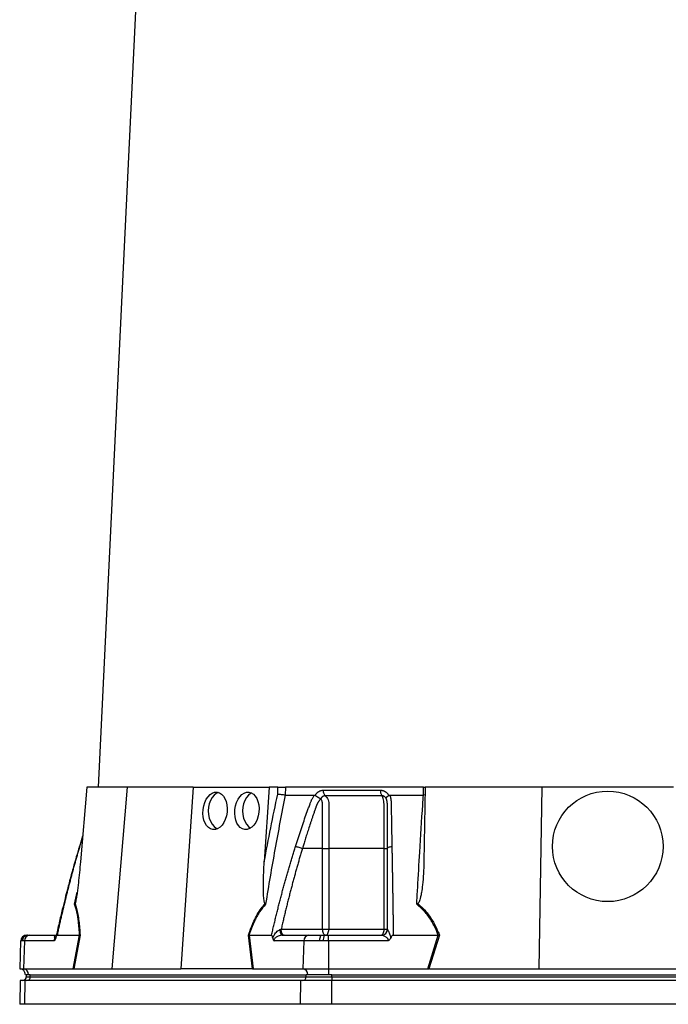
# Model space of a CAD drawing. Extents: x 81 to 677, y -2 to 1879.
# Tile 4 of 8: x 81 to 410, y 440 to 938. Entities that reach past the tile are written whole.
import ezdxf

# ---------------------------------------------------------------- set-up
doc = ezdxf.new("R2010")
doc.units = 0
doc.layers.get('0').update_dxf_attribs({"linetype": 'CONTINUOUS'})

msp = doc.modelspace()

# ---------------------------------------------------------------- linework, layer by layer
at = {"color": 7, "linetype": 'CONTINUOUS'}
for p, q in [((156.4, 1282.9), (121.13, 549.52)), ((115.31, 549.52), (112.11, 511.72)), ((135.79, 549.52), (115.31, 549.52)), ((135.79, 549.52), (128.02, 457.52)), ((169.13, 549.52), (135.79, 549.52)), ((169.13, 549.52), (162.97, 457.52)), ((169.13, 549.52), (207.73, 549.52)), ((207.73, 549.52), (205.2, 511.72)), ((212.09, 549.52), (207.73, 549.52)), ((211.99, 545.97), (212.09, 549.52)), ((215.9, 549.52), (215.8, 545.52)), ((285.83, 549.52), (215.9, 549.52)), ((285.8, 545.52), (285.83, 549.52)), ((285.83, 549.52), (286.54, 549.52)), ((286.71, 549.52), (286.05, 511.72)), ((345.8, 549.52), (286.71, 549.52)), ((345.8, 549.52), (344.19, 457.52)), ((412.48, 549.52), (345.8, 549.52)), ((231.04, 545.38), (231.12, 545.52)), ((268.21, 545.52), (268.28, 545.38)), ((286.65, 545.57), (285.8, 545.52)), ((113.21, 524.65), (111.56, 519.38)), ((113.17, 524.19), (111.7, 519.48)), ((111.58, 519.37), (111.7, 519.48)), ((234.75, 518.52), (224.53, 518.52)), ((234.75, 477.52), (234.75, 518.52)), ((237.91, 518.52), (237.91, 477.52)), ((265.88, 477.52), (265.88, 518.52)), ((109.14, 490.28), (110.49, 496.41)), ((84.83, 474.52), (85.09, 474.52)), ((85.09, 474.52), (85.5, 474.52)), ((85.5, 474.52), (86.36, 474.52)), ((86.36, 474.52), (99.83, 474.52)), ((100.28, 474.52), (111.67, 474.52)), ((108.49, 457.52), (111.68, 474.52)), ((111.93, 474.54), (108.73, 457.52)), ((111.68, 474.52), (111.67, 474.52)), ((199.3, 457.52), (197.14, 474.54)), ((197.48, 474.52), (197.47, 474.52)), ((197.47, 474.52), (199.63, 457.52)), ((197.48, 474.52), (208.87, 474.52)), ((213.74, 477.52), (234.75, 477.52)), ((214.34, 474.52), (227.81, 474.52)), ((227.81, 474.52), (234.22, 474.52)), ((234.22, 474.52), (235.65, 474.52)), ((234.75, 477.52), (237.91, 477.52)), ((235.65, 474.52), (237.69, 474.52)), ((237.69, 474.52), (264.62, 474.52)), ((237.91, 477.52), (265.88, 477.52)), ((265.88, 477.52), (267.54, 477.52)), ((270.54, 474.52), (293.33, 474.52)), ((288, 457.52), (293.34, 474.52)), ((293.92, 474.54), (288.57, 457.52)), ((293.34, 474.52), (293.33, 474.52)), ((81.83, 471.62), (81.34, 457.52)), ((82.17, 471.62), (81.83, 471.62)), ((82.68, 471.62), (82.17, 471.62)), ((83.76, 471.62), (82.68, 471.62)), ((83.76, 471.62), (83.34, 457.52)), ((98.79, 471.62), (83.76, 471.62)), ((225.21, 471.62), (210.18, 471.62)), ((225.21, 471.62), (224.79, 457.52)), ((233.31, 471.62), (225.21, 471.62)), ((235.11, 471.62), (233.31, 471.62)), ((237.69, 471.62), (235.11, 471.62)), ((267.75, 471.62), (237.69, 471.62)), ((237.69, 471.62), (237.69, 457.52)), ((81.34, 457.52), (83.34, 457.52)), ((83.34, 457.52), (108.49, 457.52)), ((85.84, 454.52), (84.24, 454.52)), ((84.7, 454.52), (84.7, 453.52)), ((86.71, 454.52), (85.84, 454.52)), ((86.71, 454.52), (226.43, 454.52)), ((86.71, 453.52), (86.71, 454.52)), ((108.49, 457.52), (108.73, 457.52)), ((108.84, 457.52), (128.02, 457.52)), ((128.02, 457.52), (162.97, 457.52)), ((199.1, 457.52), (162.97, 457.52)), ((199.3, 457.52), (199.63, 457.52)), ((199.63, 457.52), (224.79, 457.52)), ((224.79, 457.52), (237.69, 457.52)), ((227.29, 454.52), (226.43, 454.52)), ((226.43, 453.52), (226.43, 454.52)), ((237.69, 454.52), (227.29, 454.52)), ((237.69, 457.52), (288, 457.52)), ((237.69, 457.52), (237.69, 454.52)), ((239.42, 454.52), (237.69, 454.52)), ((239.42, 454.52), (518.86, 454.52)), ((239.42, 453.52), (239.42, 454.52)), ((288, 457.52), (288.57, 457.52)), ((288.88, 457.52), (344.19, 457.52)), ((344.19, 457.52), (414.09, 457.52)), ((81.65, 451.52), (81.44, 439.51)), ((84.07, 451.52), (81.65, 451.52)), ((83.89, 439.52), (84.07, 451.52)), ((223.79, 451.52), (84.07, 451.52)), ((84.7, 453.52), (86.71, 453.52)), ((86.71, 453.52), (226.43, 453.52)), ((223.6, 439.52), (223.79, 451.52)), ((239.42, 451.52), (223.79, 451.52)), ((226.43, 453.52), (239.42, 453.52)), ((239.42, 453.52), (518.86, 453.52)), ((239.42, 453.52), (239.42, 451.52)), ((518.86, 451.52), (239.42, 451.52)), ((239.42, 439.52), (239.42, 451.52)), ((223.6, 439.52), (83.89, 439.52)), ((518.86, 439.52), (239.42, 439.52))]:
    msp.add_line(p, q, dxfattribs=at)
at = {"color": 7, "linetype": 'CONTINUOUS', "flags": 128}
for points in [[(182.1, 546.82), (180.9, 546.3), (179.76, 545.42), (178.76, 544.24), (177.94, 542.8), (177.33, 541.15), (176.95, 539.37), (176.83, 537.52), (176.95, 535.66), (177.33, 533.88), (177.94, 532.24), (178.76, 530.8), (179.76, 529.62), (180.9, 528.74), (181.49, 528.44)], [(198.81, 546.58), (198.27, 546.3), (197.13, 545.42), (196.13, 544.24), (195.31, 542.8), (194.7, 541.15), (194.32, 539.37), (194.19, 537.52), (194.32, 535.66), (194.7, 533.88), (195.31, 532.24), (196.13, 530.8), (197.13, 529.62), (198.22, 528.77)], [(214.34, 474.52), (214.14, 474.57), (213.94, 474.74), (213.76, 475), (213.59, 475.35), (213.46, 475.79), (213.36, 476.29), (213.29, 476.83), (213.26, 477.4)], [(233.31, 471.62), (233.34, 472.19), (233.39, 472.74), (233.48, 473.24), (233.59, 473.68), (233.73, 474.03), (233.88, 474.3), (234.05, 474.46), (234.22, 474.52)], [(236.25, 474.52), (235.96, 474.58), (235.68, 474.75), (235.42, 475.02), (235.19, 475.4), (235, 475.85), (234.86, 476.37), (234.78, 476.93), (234.75, 477.52)], [(236.25, 474.52), (236.57, 474.58), (236.88, 474.75), (237.17, 475.02), (237.42, 475.4), (237.63, 475.85), (237.78, 476.37), (237.88, 476.93), (237.91, 477.52)], [(264.54, 474.52), (264.8, 474.58), (265.05, 474.75), (265.28, 475.02), (265.49, 475.4), (265.65, 475.85), (265.78, 476.37), (265.85, 476.93), (265.88, 477.52)]]:
    msp.add_lwpolyline(points, dxfattribs=at)
at = {"color": 7, "linetype": 'CONTINUOUS'}
msp.add_circle((379.14, 519.52), 28, dxfattribs=at)
for centre, radius, start, end in [((84.83, 471.52), 3, 90, 178), ((85.13, 471.56), 2.96, 90.6437, 178.6919), ((85.59, 471.61), 2.91, 91.6996, 179.7571), ((86.57, 471.72), 2.8, 94.2189, 182.0103), ((228.02, 471.72), 2.8, 94.2192, 182.0097), ((239.52, 472.3), 4.46, 150.2421, 188.7866), ((264.6, 477.5), 2.98, 270.3284, 358.0286), ((81.24, 454.52), 3, 0, 88), ((83.01, 454.7), 2.84, 356.3899, 83.4219), ((224.46, 454.7), 2.84, 356.3899, 83.4223), ((82.7, 453.52), 2, 270, 0), ((84.83, 453.39), 1.88, 274.4008, 3.8116), ((224.55, 453.39), 1.88, 274.4011, 3.8114)]:
    msp.add_arc(centre, radius, start, end, dxfattribs=at)
for centre in [(180.27, 537.52), (196.39, 537.52)]:
    msp.add_ellipse(centre, major_axis=(1.04, 9.48), ratio=0.640333, dxfattribs=at)
for centre, major_axis, ratio, start_param, end_param in [((108.07, 454.52), (5.92, 0.52), 0.499165, 1.397246, 1.415452), ((199.87, 454.52), (11.1, -0.22), 0.269565, 1.627237, 1.645443), ((287.34, 454.52), (17.02, 0.28), 0.175535, 1.477584, 1.49579)]:
    msp.add_ellipse(centre, major_axis=major_axis, ratio=ratio, start_param=start_param, end_param=end_param, dxfattribs=at)
for points, knots in [([(212.09, 549.52), (212.35, 549.52), (212.65, 549.52), (213.3, 549.52), (213.64, 549.52), (214.16, 549.52), (214.33, 549.52), (214.67, 549.52), (214.84, 549.52), (215.33, 549.52), (215.63, 549.52), (215.9, 549.52)], [0, 0, 0, 0, 0.25, 0.25, 0.5, 0.5, 0.625, 0.625, 0.75, 0.75, 1, 1, 1, 1]), ([(215.82, 545.52), (213.99, 536.37), (212.25, 527.19), (208.94, 508.77), (207.36, 499.54), (205.85, 490.28)], [0, 0, 0, 0, 0.5, 0.5, 1, 1, 1, 1]), ([(215.8, 545.52), (215.52, 545.53), (214.96, 545.56), (213.94, 545.66), (212.91, 545.8), (212.28, 545.91), (212, 545.97), (211.99, 545.97)], [0, 0, 0, 0, 0.243074, 0.486111, 0.730218, 0.994532, 1, 1, 1, 1]), ([(221.01, 519.48), (221.22, 520.17), (221.66, 521.54), (222.32, 523.59), (222.99, 525.63), (223.66, 527.65), (224.54, 530.27), (225.64, 533.47), (226.76, 536.62), (227.68, 539.13), (228.22, 540.62), (228.62, 541.68), (228.86, 542.29), (229.08, 542.8), (229.31, 543.31), (229.58, 543.83), (229.9, 544.4), (230.24, 544.97), (230.49, 545.33), (230.62, 545.52)], [0, 0, 0, 0, 0.0777766, 0.1551997, 0.2322716, 0.3089948, 0.3853718, 0.5305262, 0.6744738, 0.7474235, 0.8196146, 0.8463831, 0.8697605, 0.889755, 0.9063828, 0.929523, 0.9527995, 0.9762724, 1, 1, 1, 1]), ([(230.62, 545.52), (230.65, 545.52), (230.71, 545.52), (230.8, 545.5), (230.89, 545.47), (230.97, 545.43), (231.02, 545.4), (231.04, 545.38)], [0, 0, 0, 0, 0.212576, 0.416535, 0.614103, 0.807726, 1, 1, 1, 1]), ([(231.04, 545.38), (231.08, 545.35), (231.16, 545.3), (231.28, 545.21), (231.4, 545.12), (231.53, 545.04), (231.65, 544.95), (231.77, 544.87), (231.89, 544.79), (232.01, 544.72), (232.19, 544.6), (232.43, 544.45), (232.72, 544.28), (232.98, 544.14), (233.2, 544.02), (233.38, 543.92), (233.54, 543.83), (233.65, 543.75), (233.74, 543.69), (233.78, 543.64), (233.8, 543.62)], [0, 0, 0, 0, 0.048652, 0.096489, 0.14339, 0.189242, 0.233941, 0.277392, 0.319512, 0.360225, 0.399465, 0.506174, 0.603082, 0.689684, 0.765815, 0.831582, 0.887296, 0.933441, 0.970686, 1, 1, 1, 1]), ([(231.12, 545.52), (231.15, 545.59), (231.23, 545.72), (231.36, 545.91), (231.49, 546.1), (231.62, 546.27), (231.77, 546.44), (231.91, 546.6), (232.07, 546.75), (232.23, 546.9), (232.39, 547.04), (232.56, 547.17), (232.74, 547.29), (232.92, 547.4), (233.17, 547.54), (233.48, 547.68), (233.86, 547.82), (234.25, 547.92), (234.64, 547.98), (234.91, 547.99), (235.04, 547.99)], [0, 0, 0, 0, 0.044249, 0.088103, 0.131644, 0.174954, 0.21812, 0.261226, 0.304357, 0.347601, 0.391041, 0.434763, 0.478847, 0.523375, 0.568424, 0.654803, 0.740537, 0.826241, 0.912528, 1, 1, 1, 1]), ([(236.05, 545.13), (236, 545.13), (235.9, 545.13), (235.76, 545.12), (235.61, 545.1), (235.47, 545.07), (235.33, 545.03), (235.19, 544.98), (235.05, 544.92), (234.85, 544.82), (234.6, 544.65), (234.34, 544.42), (234.14, 544.18), (233.99, 543.96), (233.89, 543.78), (233.84, 543.66), (233.82, 543.61)], [0, 0, 0, 0, 0.053313, 0.106595, 0.159871, 0.213166, 0.266505, 0.319913, 0.373415, 0.427036, 0.56447, 0.685213, 0.789238, 0.876442, 0.946711, 1, 1, 1, 1]), ([(235.04, 547.99), (235.04, 547.71), (235.05, 547.41), (235.14, 546.83), (235.21, 546.54), (235.39, 546.02), (235.51, 545.78), (235.76, 545.39), (235.9, 545.24), (236.05, 545.13)], [0, 0, 0, 0, 0.25, 0.25, 0.5, 0.5, 0.75, 0.75, 1, 1, 1, 1]), ([(264.83, 545.13), (263.67, 545.13), (261.21, 545.13), (257.68, 545.13), (253.97, 545.13), (251.47, 545.13), (248.87, 545.13), (246.39, 545.13), (242.79, 545.13), (239.42, 545.13), (237.12, 545.13), (236.05, 545.13)], [0.7589111, 0.7589111, 0.7589111, 0.7589111, 0.7820302, 0.8131687, 0.8443073, 0.8754458, 0.8754458, 0.9065844, 0.9377229, 0.9688615, 0.9919807, 0.9919807, 0.9919807, 0.9919807]), ([(236.05, 545.13), (236.18, 545.03), (236.61, 544.71), (237.23, 543.87), (237.76, 542.49), (237.93, 540.97), (237.88, 538.5), (237.91, 536.19), (237.91, 534.23), (237.91, 533.74), (237.91, 529.66), (237.91, 524.61), (237.91, 519.58), (237.91, 518.52)], [0, 0, 0, 0, 0.023775, 0.080088, 0.137232, 0.194942, 0.243597, 0.404386, 0.444584, 0.454632, 0.457145, 0.885499, 1, 1, 1, 1]), ([(264.02, 547.99), (264.1, 547.99), (264.24, 547.99), (264.46, 547.97), (264.67, 547.95), (264.88, 547.91), (265.09, 547.87), (265.29, 547.82), (265.5, 547.75), (265.7, 547.68), (265.9, 547.6), (266.16, 547.48), (266.46, 547.31), (266.81, 547.08), (267.14, 546.82), (267.44, 546.54), (267.72, 546.22), (267.98, 545.89), (268.13, 545.64), (268.21, 545.52)], [0, 0, 0, 0, 0.043919, 0.087472, 0.13073, 0.173768, 0.216664, 0.259492, 0.30233, 0.345255, 0.388344, 0.431671, 0.51489, 0.596546, 0.677156, 0.757259, 0.837405, 0.91814, 1, 1, 1, 1]), ([(264.02, 547.99), (264.02, 547.71), (264.03, 547.41), (264.1, 546.83), (264.15, 546.54), (264.3, 546.02), (264.39, 545.78), (264.6, 545.39), (264.71, 545.24), (264.83, 545.13)], [0, 0, 0, 0, 0.25, 0.25, 0.5, 0.5, 0.75, 0.75, 1, 1, 1, 1]), ([(267.04, 543.61), (267.03, 543.65), (266.99, 543.73), (266.93, 543.86), (266.84, 544.01), (266.73, 544.17), (266.59, 544.35), (266.41, 544.53), (266.2, 544.7), (265.96, 544.86), (265.69, 544.99), (265.41, 545.07), (265.12, 545.13), (264.92, 545.13), (264.83, 545.13)], [0, 0, 0, 0, 0.038504, 0.086514, 0.144034, 0.211029, 0.287449, 0.37325, 0.468405, 0.572922, 0.680036, 0.786786, 0.893373, 1, 1, 1, 1]), ([(265.88, 518.52), (265.88, 520.52), (265.88, 526.02), (265.88, 531.54), (265.88, 536.54), (265.86, 538.5), (265.89, 540.97), (265.78, 542.49), (265.47, 543.87), (265.11, 544.71), (264.89, 545.03), (264.83, 545.13)], [0, 0, 0, 0, 0.215903, 0.59376, 0.595614, 0.756403, 0.805057, 0.862766, 0.91991, 0.976223, 1, 1, 1, 1]), ([(267.04, 543.62), (267.04, 543.63), (267.03, 543.66), (267.02, 543.7), (267, 543.74), (267, 543.79), (266.99, 543.83), (266.99, 543.89), (266.99, 543.95), (267.01, 544.01), (267.03, 544.09), (267.06, 544.17), (267.11, 544.26), (267.17, 544.36), (267.25, 544.47), (267.35, 544.59), (267.48, 544.73), (267.63, 544.89), (267.82, 545.05), (268.04, 545.22), (268.2, 545.33), (268.28, 545.38)], [0, 0, 0, 0, 0.017248, 0.037456, 0.060913, 0.087838, 0.118407, 0.152763, 0.191026, 0.233291, 0.279627, 0.330072, 0.384627, 0.443251, 0.505852, 0.572276, 0.648655, 0.730209, 0.816408, 0.906598, 1, 1, 1, 1]), ([(268.28, 545.38), (268.31, 545.4), (268.35, 545.43), (268.43, 545.46), (268.5, 545.49), (268.58, 545.51), (268.67, 545.52), (268.73, 545.52), (268.75, 545.52)], [0, 0, 0, 0, 0.160202, 0.321039, 0.484027, 0.650625, 0.822199, 1, 1, 1, 1]), ([(268.75, 545.52), (268.79, 545.41), (268.86, 545.21), (268.96, 544.89), (269.05, 544.58), (269.12, 544.26), (269.19, 543.94), (269.25, 543.61), (269.3, 543.29), (269.35, 542.96), (269.39, 542.54), (269.42, 541.96), (269.44, 541.1), (269.46, 540.05), (269.48, 538.84), (269.52, 536.82), (269.57, 534), (269.63, 530.4), (269.7, 526.78), (269.76, 523.15), (269.81, 520.7), (269.83, 519.48)], [0, 0, 0, 0, 0.013423, 0.026738, 0.039956, 0.053088, 0.066144, 0.079134, 0.09207, 0.104963, 0.117824, 0.141662, 0.172831, 0.217057, 0.263491, 0.312127, 0.449156, 0.58733, 0.723761, 0.861313, 1, 1, 1, 1]), ([(282.42, 490.28), (282.58, 493.03), (283.06, 501.84), (284.05, 518.66), (285.04, 534.3), (285.67, 543.89), (285.78, 545.52)], [0, 0, 0, 0, 0.148834, 0.476021, 0.911201, 1, 1, 1, 1]), ([(233.68, 543.49), (233.61, 543.42), (233.49, 543.28), (233.3, 543.06), (233.13, 542.85), (232.96, 542.63), (232.8, 542.41), (232.65, 542.19), (232.51, 541.97), (232.38, 541.75), (232.25, 541.54), (232.14, 541.33), (232.03, 541.12), (231.93, 540.91), (231.82, 540.67), (231.71, 540.38), (231.57, 540.04), (231.45, 539.71), (231.34, 539.38), (231.25, 539.1), (231.17, 538.85), (231.09, 538.62), (230.98, 538.31), (230.84, 537.93), (230.55, 537.09), (230.12, 535.85), (229.57, 534.25), (229.05, 532.71), (228.39, 530.72), (227.6, 528.33), (226.71, 525.59), (225.91, 523.06), (225.2, 520.72), (224.75, 519.23), (224.53, 518.52)], [0, 0, 0, 0, 0.010662, 0.021198, 0.031594, 0.041839, 0.051919, 0.061821, 0.071533, 0.08104, 0.09033, 0.099392, 0.108213, 0.116783, 0.125091, 0.138719, 0.152205, 0.165558, 0.178786, 0.1919, 0.198167, 0.207477, 0.219813, 0.235151, 0.25346, 0.319418, 0.382864, 0.443812, 0.502275, 0.618272, 0.726011, 0.825493, 0.916782, 1, 1, 1, 1]), ([(234.75, 518.52), (234.75, 519.85), (234.75, 523.83), (234.74, 529.99), (234.76, 535.67), (234.73, 539.12), (234.77, 540.67), (234.69, 541.67), (234.48, 542.45), (234.2, 543.06), (233.93, 543.31), (233.82, 543.41)], [0, 0, 0, 0, 0.1569969, 0.4709894, 0.7294717, 0.8290635, 0.878739, 0.9133426, 0.9470994, 0.9786969, 1, 1, 1, 1]), ([(267.54, 518.52), (267.54, 519.74), (267.54, 522.38), (267.54, 526.61), (267.54, 530.1), (267.54, 532.7), (267.54, 534.24), (267.54, 535.84), (267.54, 537.11), (267.54, 538.02), (267.54, 538.55), (267.54, 539.09), (267.54, 539.62), (267.54, 540.16), (267.54, 540.59), (267.54, 540.92), (267.53, 541.14), (267.52, 541.38), (267.49, 541.62), (267.47, 541.88), (267.43, 542.14), (267.38, 542.4), (267.33, 542.67), (267.26, 542.95), (267.18, 543.22), (267.12, 543.4), (267.09, 543.49)], [0, 0, 0, 0, 0.143085, 0.308796, 0.497427, 0.555835, 0.616742, 0.680167, 0.746121, 0.767405, 0.788723, 0.810074, 0.831456, 0.852865, 0.874301, 0.883002, 0.892336, 0.902282, 0.912815, 0.923904, 0.935514, 0.947608, 0.960145, 0.973084, 0.986383, 1, 1, 1, 1]), ([(111.56, 519.37), (111.04, 517.64), (110.11, 514.51), (108.9, 510.28), (107.99, 507.05), (107.36, 504.74), (106.85, 502.86), (106.24, 500.61), (105.38, 497.33), (104.23, 492.82), (102.83, 487.18), (101.27, 480.64), (100.22, 475.96), (99.68, 473.56)], [0, 0, 0, 0, 0.1149719, 0.2080154, 0.2791557, 0.3284029, 0.3598549, 0.4026114, 0.476354, 0.5745728, 0.6972703, 0.8444389, 1, 1, 1, 1]), ([(111.7, 519.48), (111.5, 518.81), (111.1, 517.47), (110.51, 515.44), (109.93, 513.41), (109.35, 511.36), (108.78, 509.29), (108.21, 507.22), (107.65, 505.13), (107.09, 503.03), (106.54, 500.91), (105.99, 498.79), (105.45, 496.65), (104.91, 494.49), (104.38, 492.32), (103.85, 490.14), (103.32, 487.95), (102.8, 485.74), (102.29, 483.52), (101.78, 481.29), (101.27, 479.05), (100.77, 476.79), (100.44, 475.28), (100.28, 474.52)], [0, 0, 0, 0, 0.0453363, 0.0908939, 0.1366742, 0.1826782, 0.2289071, 0.2753619, 0.3220437, 0.3689537, 0.4160929, 0.4634623, 0.5110629, 0.5588958, 0.6069619, 0.6552622, 0.7037976, 0.7525692, 0.8015777, 0.8508242, 0.9003095, 0.9500345, 1, 1, 1, 1]), ([(208.87, 474.52), (209.07, 475.36), (209.45, 477.02), (210.05, 479.52), (210.64, 482), (211.24, 484.46), (211.85, 486.91), (212.47, 489.34), (213.09, 491.75), (213.71, 494.15), (214.34, 496.53), (214.98, 498.9), (215.63, 501.25), (216.28, 503.58), (216.93, 505.9), (217.6, 508.2), (218.26, 510.49), (218.94, 512.76), (219.62, 515.01), (220.31, 517.25), (220.77, 518.74), (221.01, 519.48)], [0, 0, 0, 0, 0.055211, 0.110128, 0.164753, 0.219086, 0.273129, 0.326884, 0.38035, 0.43353, 0.486425, 0.539036, 0.591365, 0.643413, 0.695181, 0.746671, 0.797884, 0.848822, 0.899487, 0.949879, 1, 1, 1, 1]), ([(221.01, 519.48), (221.22, 519.45), (221.47, 519.41), (222.05, 519.29), (222.37, 519.22), (223.03, 519.04), (223.36, 518.94), (223.99, 518.73), (224.28, 518.62), (224.53, 518.52)], [0, 0, 0, 0, 0.25, 0.25, 0.5, 0.5, 0.75, 0.75, 1, 1, 1, 1]), ([(267.54, 518.52), (267.54, 518.62), (267.59, 518.73), (267.81, 518.94), (267.97, 519.04), (268.4, 519.22), (268.66, 519.29), (269.22, 519.41), (269.53, 519.45), (269.83, 519.48)], [0, 0, 0, 0, 0.25, 0.25, 0.5, 0.5, 0.75, 0.75, 1, 1, 1, 1]), ([(269.83, 519.48), (269.84, 518.81), (269.86, 517.47), (269.9, 515.44), (269.93, 513.41), (269.97, 511.36), (270, 509.29), (270.04, 507.22), (270.07, 505.13), (270.11, 503.03), (270.14, 500.91), (270.18, 498.79), (270.21, 496.65), (270.25, 494.49), (270.28, 492.32), (270.31, 490.14), (270.35, 487.95), (270.38, 485.74), (270.41, 483.52), (270.45, 481.29), (270.48, 479.05), (270.51, 476.79), (270.53, 475.28), (270.54, 474.52)], [0, 0, 0, 0, 0.045336, 0.090894, 0.136674, 0.182678, 0.228907, 0.275362, 0.322044, 0.368954, 0.416093, 0.463462, 0.511063, 0.558896, 0.606962, 0.655262, 0.703798, 0.752569, 0.801578, 0.850824, 0.900309, 0.950034, 1, 1, 1, 1]), ([(224.53, 518.52), (224.32, 517.81), (223.89, 516.38), (223.25, 514.23), (222.62, 512.07), (222, 509.88), (221.38, 507.68), (220.76, 505.47), (220.15, 503.23), (219.54, 500.98), (218.94, 498.71), (218.35, 496.42), (217.75, 494.12), (217.16, 491.8), (216.58, 489.46), (216, 487.11), (215.43, 484.73), (214.86, 482.34), (214.3, 479.94), (213.92, 478.33), (213.74, 477.52)], [0, 0, 0, 0, 0.052635, 0.105608, 0.158921, 0.212573, 0.266566, 0.320902, 0.37558, 0.430604, 0.485973, 0.541688, 0.597751, 0.654162, 0.710923, 0.768034, 0.825496, 0.883311, 0.941478, 1, 1, 1, 1]), ([(234.75, 518.52), (235.23, 518.52), (235.79, 518.52), (236.9, 518.52), (237.45, 518.52), (237.91, 518.52)], [0, 0, 0, 0, 0.5, 0.5, 1, 1, 1, 1]), ([(265.88, 518.52), (266.37, 518.52), (266.8, 518.52), (267.39, 518.52), (267.54, 518.52), (267.54, 518.52)], [0, 0, 0, 0, 0.5, 0.5, 1, 1, 1, 1]), ([(267.54, 477.52), (267.54, 478.37), (267.54, 480.08), (267.54, 482.63), (267.54, 485.15), (267.54, 487.66), (267.54, 490.15), (267.54, 492.62), (267.54, 495.07), (267.54, 497.5), (267.54, 499.91), (267.54, 502.3), (267.54, 504.68), (267.54, 507.03), (267.54, 509.37), (267.54, 511.68), (267.54, 513.98), (267.54, 516.26), (267.54, 517.77), (267.54, 518.52)], [0, 0, 0, 0, 0.061953, 0.123509, 0.18467, 0.245435, 0.305808, 0.365787, 0.425376, 0.484574, 0.543383, 0.601804, 0.659839, 0.717488, 0.774754, 0.831636, 0.888137, 0.944258, 1, 1, 1, 1]), ([(112.11, 511.72), (111.96, 509.92), (111.8, 508.12), (111.44, 504.51), (111.25, 502.71), (110.95, 500.02), (110.84, 499.12), (110.62, 497.33), (110.5, 496.44), (110.31, 495.1), (110.25, 494.66), (110.11, 493.78), (110.04, 493.34), (109.89, 492.47), (109.81, 492.03), (109.67, 491.4), (109.62, 491.2), (109.53, 490.91), (109.51, 490.82), (109.44, 490.65), (109.4, 490.57), (109.36, 490.52)], [0, 0, 0, 0, 0.25, 0.25, 0.5, 0.5, 0.625, 0.625, 0.75, 0.75, 0.8125, 0.8125, 0.875, 0.875, 0.9375, 0.9375, 0.96875, 0.96875, 0.984375, 0.984375, 1, 1, 1, 1]), ([(205.58, 490.52), (205.52, 490.57), (205.47, 490.65), (205.38, 490.82), (205.35, 490.91), (205.26, 491.21), (205.21, 491.41), (205.09, 492.05), (205.04, 492.48), (204.95, 493.35), (204.91, 493.79), (204.86, 494.67), (204.83, 495.12), (204.78, 496.45), (204.76, 497.35), (204.75, 499.13), (204.75, 500.03), (204.78, 502.72), (204.83, 504.52), (204.98, 508.12), (205.08, 509.92), (205.2, 511.72)], [0, 0, 0, 0, 0.015625, 0.015625, 0.03125, 0.03125, 0.0625, 0.0625, 0.125, 0.125, 0.1875, 0.1875, 0.25, 0.25, 0.375, 0.375, 0.5, 0.5, 0.75, 0.75, 1, 1, 1, 1]), ([(286.05, 511.72), (286, 509.73), (285.88, 505.81), (285.44, 500.64), (284.92, 496.69), (284.44, 494.17), (284.04, 492.58), (283.65, 491.52), (283.34, 490.81), (283, 490.57), (282.92, 490.52)], [0, 0, 0, 0, 0.276315, 0.544228, 0.717558, 0.828272, 0.898432, 0.942708, 0.987326, 1, 1, 1, 1]), ([(109.36, 490.52), (109.3, 490.44), (109.23, 490.36), (109.14, 490.28), (109.14, 490.28)], [0, 0, 0, 0, 0.977885, 1, 1, 1, 1]), ([(111.67, 474.52), (111.6, 475.7), (111.46, 478.07), (111.05, 482.03), (110.37, 486.36), (109.55, 488.96), (109.14, 490.28)], [0, 0, 0, 0, 0.195995, 0.39328, 0.691605, 1, 1, 1, 1]), ([(109.36, 490.52), (109.62, 489.72), (110.16, 488.05), (110.81, 485.07), (111.32, 481.75), (111.69, 478.22), (111.85, 475.77), (111.93, 474.54)], [0, 0, 0, 0, 0.187636, 0.39078, 0.596856, 0.797666, 1, 1, 1, 1]), ([(197.14, 474.54), (197.36, 475.19), (198.19, 477.65), (199.65, 481.22), (201.63, 485.06), (203.51, 488.05), (204.91, 489.72), (205.58, 490.52)], [0, 0, 0, 0, 0.10666, 0.403142, 0.607796, 0.812344, 1, 1, 1, 1]), ([(205.85, 490.28), (204.81, 489.01), (202.68, 486.41), (200.13, 481.56), (198.48, 477.48), (197.68, 475.1), (197.48, 474.52)], [0, 0, 0, 0, 0.297891, 0.606735, 0.903182, 1, 1, 1, 1]), ([(282.92, 490.52), (282.76, 490.44), (282.59, 490.36), (282.43, 490.28), (282.42, 490.28)], [0, 0, 0, 0, 0.977874, 1, 1, 1, 1]), ([(293.33, 474.52), (293.1, 475.1), (292.17, 477.48), (290.17, 481.5), (286.86, 486.36), (283.92, 488.96), (282.42, 490.28)], [0, 0, 0, 0, 0.09683, 0.393236, 0.691583, 1, 1, 1, 1]), ([(282.92, 490.52), (283.85, 489.72), (285.79, 488.05), (288.31, 485.06), (290.89, 481.22), (292.68, 477.65), (293.66, 475.19), (293.92, 474.54)], [0, 0, 0, 0, 0.187656, 0.392219, 0.596888, 0.893329, 1, 1, 1, 1]), ([(98.79, 471.62), (98.79, 471.62), (98.79, 471.71), (98.9, 471.84), (98.97, 472.09), (99.04, 472.34), (99.06, 472.57), (99.08, 472.9), (99.03, 473.46), (99.01, 473.99), (99.25, 474.38), (99.53, 474.5), (99.78, 474.52), (99.83, 474.52), (99.83, 474.52)], [0, 0, 0, 0, 0.000011, 0.046706, 0.091708, 0.129796, 0.175973, 0.215139, 0.336068, 0.635643, 0.828398, 0.953951, 0.999991, 1, 1, 1, 1]), ([(100.28, 474.52), (100.24, 474.51), (100.15, 474.49), (99.98, 474.29), (99.77, 473.84), (99.65, 473.39), (99.58, 473.11)], [0, 0, 0, 0, 0.116919, 0.269186, 0.540254, 1, 1, 1, 1]), ([(111.93, 474.54), (111.92, 474.54), (111.86, 474.53), (111.77, 474.53), (111.68, 474.52)], [0, 0, 0, 0, 0.023776, 1, 1, 1, 1]), ([(197.47, 474.52), (197.37, 474.53), (197.27, 474.53), (197.14, 474.54), (197.14, 474.54)], [0, 0, 0, 0, 0.97626, 1, 1, 1, 1]), ([(209.49, 473.11), (209.47, 473.21), (209.4, 473.57), (209.27, 474.02), (209.1, 474.37), (208.98, 474.5), (208.9, 474.51), (208.88, 474.52)], [0, 0, 0, 0, 0.171808, 0.597019, 0.766214, 0.937356, 1, 1, 1, 1]), ([(209.49, 473.11), (209.52, 473.19), (209.67, 473.6), (210.19, 474.65), (211.08, 475.89), (212.16, 476.88), (212.86, 477.28), (213.19, 477.38), (213.26, 477.4)], [0, 0, 0, 0, 0.04406, 0.224376, 0.592585, 0.811384, 0.961183, 1, 1, 1, 1]), ([(214.34, 474.52), (214.1, 474.5), (213.76, 474.48), (213.05, 474.33), (212.05, 473.99), (211.09, 473.46), (210.45, 472.89), (210.23, 472.56), (210.13, 472.32), (210.09, 472.08), (210.11, 471.84), (210.16, 471.7), (210.18, 471.62)], [0, 0, 0, 0, 0.119076, 0.171496, 0.36427, 0.663869, 0.784809, 0.833307, 0.8702, 0.91101, 0.95329, 1, 1, 1, 1]), ([(215.24, 474.52), (215.04, 474.52), (214.85, 474.6), (214.48, 474.9), (214.32, 475.12), (214.04, 475.67), (213.93, 476.01), (213.78, 476.73), (213.74, 477.13), (213.74, 477.52)], [0, 0, 0, 0, 0.25, 0.25, 0.5, 0.5, 0.75, 0.75, 1, 1, 1, 1]), ([(237.69, 471.62), (237.69, 472.04), (237.69, 472.9), (237.69, 473.86), (237.69, 474.42), (237.69, 474.49), (237.69, 474.52)], [0, 0, 0, 0, 0.270698, 0.562314, 0.789299, 1, 1, 1, 1]), ([(264.54, 474.52), (264.94, 474.52), (265.33, 474.6), (266.06, 474.9), (266.39, 475.12), (266.94, 475.67), (267.17, 476.01), (267.47, 476.73), (267.54, 477.13), (267.54, 477.52)], [0, 0, 0, 0, 0.25, 0.25, 0.5, 0.5, 0.75, 0.75, 1, 1, 1, 1]), ([(267.75, 471.62), (267.75, 471.62), (267.8, 471.7), (267.92, 471.84), (268.02, 472.09), (268.04, 472.34), (267.97, 472.57), (267.75, 472.9), (267.08, 473.46), (266.1, 473.99), (265.19, 474.38), (264.78, 474.5), (264.64, 474.52), (264.62, 474.52), (264.62, 474.52)], [0, 0, 0, 0, 0.000012, 0.046706, 0.091708, 0.129796, 0.175972, 0.215139, 0.336068, 0.635642, 0.828396, 0.953948, 0.99999, 1, 1, 1, 1]), ([(267.58, 477.4), (267.64, 477.29), (267.72, 477.17), (267.94, 476.72), (268.34, 475.89), (268.86, 474.65), (269.15, 473.6), (269.22, 473.19), (269.23, 473.11)], [0, 0, 0, 0, 0.157453, 0.188365, 0.40723, 0.775554, 0.955926, 1, 1, 1, 1]), ([(270.54, 474.52), (270.47, 474.51), (270.28, 474.49), (269.97, 474.29), (269.58, 473.84), (269.36, 473.39), (269.23, 473.11)], [0, 0, 0, 0, 0.116914, 0.269187, 0.540255, 1, 1, 1, 1]), ([(293.92, 474.54), (293.92, 474.54), (293.73, 474.53), (293.53, 474.53), (293.34, 474.52)], [0, 0, 0, 0, 0.023776, 1, 1, 1, 1]), ([(99.58, 473.11), (99.49, 472.82), (99.32, 472.25), (99, 471.84), (98.83, 471.66), (98.8, 471.62), (98.79, 471.62)], [0, 0, 0, 0, 0.456911, 0.903834, 0.994088, 1, 1, 1, 1]), ([(99.74, 473.83), (99.7, 473.67), (99.65, 473.44), (99.6, 473.19), (99.58, 473.11)], [0, 0, 0, 0, 0.669184, 1, 1, 1, 1]), ([(209.49, 473.11), (209.52, 472.94), (209.56, 472.79), (209.65, 472.49), (209.7, 472.35), (209.82, 472.1), (209.89, 471.99), (210.03, 471.79), (210.11, 471.7), (210.18, 471.62)], [0, 0, 0, 0, 0.25, 0.25, 0.5, 0.5, 0.75, 0.75, 1, 1, 1, 1]), ([(269.23, 473.11), (269.16, 472.94), (269.07, 472.79), (268.87, 472.49), (268.76, 472.36), (268.5, 472.1), (268.36, 471.99), (268.07, 471.79), (267.91, 471.7), (267.75, 471.62)], [0, 0, 0, 0, 0.25, 0.25, 0.5, 0.5, 0.75, 0.75, 1, 1, 1, 1]), ([(83.89, 439.52), (83.44, 439.52), (82.72, 439.52), (81.98, 439.52), (81.54, 439.52), (81.44, 439.52), (81.44, 439.52)], [0.499999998, 0.499999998, 0.499999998, 0.499999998, 0.501484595, 0.502969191, 0.504453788, 0.505938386, 0.505938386, 0.505938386, 0.505938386]), ([(239.42, 439.52), (238.53, 439.52), (236.86, 439.52), (234.55, 439.52), (232.37, 439.52), (230.98, 439.52), (229.6, 439.52), (228.3, 439.52), (226.56, 439.52), (224.99, 439.52), (224.05, 439.52), (223.6, 439.52)], [0.66072828, 0.66072828, 0.66072828, 0.66072828, 0.66221288, 0.66369747, 0.66518207, 0.66666667, 0.66666667, 0.66815126, 0.66963586, 0.67112046, 0.67260505, 0.67260505, 0.67260505, 0.67260505])]:
    msp.add_open_spline(points, degree=3, knots=knots, dxfattribs=at)
for points in [[(205.2, 511.72), (207.32, 523.19), (209.58, 534.61), (211.99, 545.97)], [(215.81, 545.52), (218.21, 545.52), (223.08, 545.52), (228.08, 545.52), (230.62, 545.52)], [(235.04, 547.99), (244.33, 547.99), (254.02, 547.99), (264.02, 547.99)], [(268.75, 545.52), (271.55, 545.52), (277.19, 545.52), (282.91, 545.52), (285.79, 545.52)], [(265.88, 518.52), (256.23, 518.52), (246.88, 518.52), (237.91, 518.52)], [(205.58, 490.52), (205.68, 490.43), (205.77, 490.35), (205.85, 490.28)], [(213.26, 477.4), (213.43, 477.44), (213.59, 477.48), (213.74, 477.52)], [(267.54, 477.52), (267.54, 477.48), (267.56, 477.44), (267.58, 477.4)]]:
    msp.add_open_spline(points, degree=3, dxfattribs=at)

doc.saveas('drawing.dxf')
